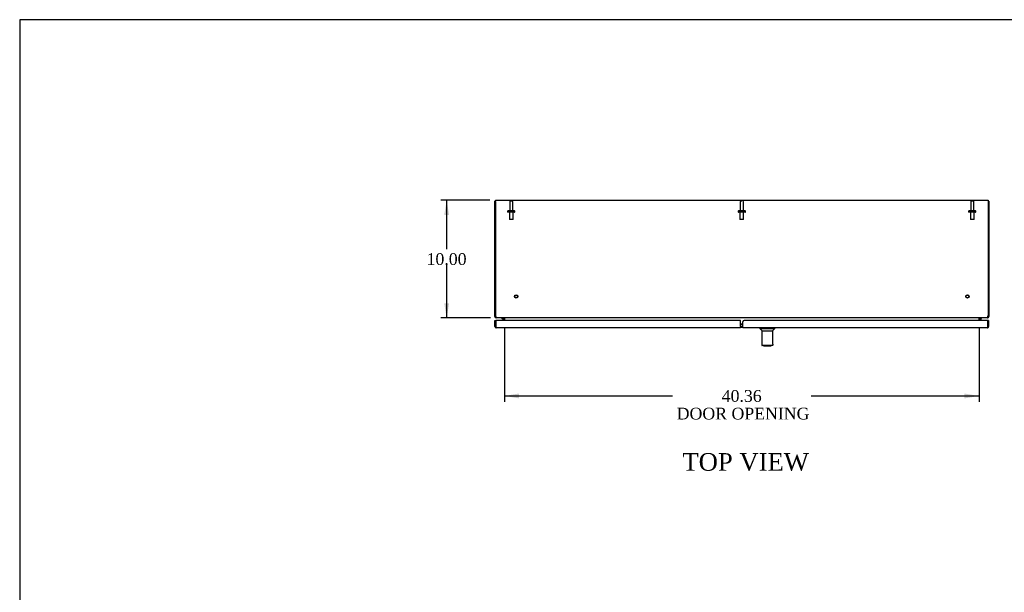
# Model space of a CAD drawing. Header units: inches. Extents: x 1 to 240, y -1 to 159.
# Tile 3 of 6: x 1 to 85, y 111 to 159. Entities that reach past the tile are written whole.
import ezdxf
from ezdxf.enums import TextEntityAlignment as Align
from ezdxf.lldxf.tags import DXFTag

# ---------------------------------------------------------------- set-up
doc = ezdxf.new("R2010")
doc.units = ezdxf.units.IN
doc.header["$MEASUREMENT"] = 0
for name, color, linetype in [('COM55247', 7, 'Continuous'), ('COM55249', 7, 'Continuous'), ('COM55771-7', 7, 'Continuous'), ('COM55832-5', 7, 'Continuous'), ('Default', 7, 'Continuous'), ('GSK11033', 7, 'Continuous'), ('GSK11136', 7, 'Continuous'), ('HAN13040', 7, 'Continuous'), ('HNG14573-1', 7, 'Continuous'), ('STD21878', 7, 'Continuous'), ('STD26098', 7, 'Continuous')]:
    doc.layers.add(name, color=color, linetype=linetype)
doc.styles.add('SEACAD_Times_New_Roman', font='times.ttf')
tags = doc.linetypes.add('HIDDEN2', pattern=[0.1875, 0.125, -0.0625]).pattern_tags.tags
tags[6:7] = [DXFTag(74, 4), DXFTag(75, 0), DXFTag(340, '0'), DXFTag(46, 0.0), DXFTag(50, 0.0), DXFTag(44, 0.0), DXFTag(45, 0.0)]
tags[4:5] = [DXFTag(74, 4), DXFTag(75, 0), DXFTag(340, '0'), DXFTag(46, 0.0), DXFTag(50, 0.0), DXFTag(44, 0.0), DXFTag(45, 0.0)]
doc.dimstyles.new('HAMMOND_(STH_-_240x160)', dxfattribs={"dimtxt": 1, "dimasz": 1.25, "dimexe": 0.5, "dimexo": 0.5, "dimgap": 0.25, "dimtad": 0, "dimtih": 1, "dimtoh": 1, "dimzin": 0, "dimdsep": 46, "dimtxsty": 'SEACAD_Times_New_Roman', "dimblk1": '_SE_FILLED', "dimblk2": '_SE_FILLED', "dimsah": 1, "dimcen": 0.5, "dimadec": 0, "dimazin": 0, "dimtfac": 0.8, "dimtofl": 0, "dimtmove": 0, "dimatfit": 3, "dimfxl": 1, "dimtolj": 1, "dimtzin": 0, "dimarcsym": 0})

# ---------------------------------------------------------------- blocks, each defined once
blk = doc.blocks.new('SE4')
at = {"layer": 'COM55247', "color": 7, "linetype": 'Continuous'}
for p, q in [((62.42, 133.128), (62.42, 133.52)), ((62.42, 133.02), (62.42, 133.128)), ((83.25, 133.645), (62.545, 133.645)), ((83.322, 133.645), (83.25, 133.645)), ((83.25, 133.645), (83.25, 133.342)), ((83.25, 133.128), (83.25, 133.645)), ((83.25, 133.128), (83.25, 133.128)), ((83.25, 133.077), (83.25, 133.128)), ((83.25, 133.128), (83.25, 133.04)), ((83.25, 133.077), (83.277, 133.04)), ((83.322, 133.645), (83.322, 133.128)), ((83.214, 133.02), (62.42, 133.02)), ((83.214, 133.02), (83.214, 133.02)), ((83.214, 133.02), (83.214, 133.02)), ((83.214, 133.02), (83.214, 133.02))]:
    blk.add_line(p, q, dxfattribs=at)
for centre, radius, start, end in [((62.545, 133.52), 0.125, 90, 180), ((83.214, 133.128), 0.108, 305.52652, 0), ((83.214, 133.128), 0.108, 270.21754, 305.52652), ((83.214, 133.128), 0.108, 270, 270.10085)]:
    blk.add_arc(centre, radius, start, end, dxfattribs=at)
blk.add_open_spline([(83.25, 133.04), (83.244, 133.033), (83.238, 133.028), (83.226, 133.021), (83.22, 133.02), (83.214, 133.02)], degree=3, knots=[0, 0, 0, 0, 0.5, 0.5, 1, 1, 1, 1], dxfattribs=at)
at = {"layer": 'COM55249', "color": 7, "linetype": 'Continuous'}
for p, q in [((41.354, 133.645), (41.426, 133.645)), ((41.354, 133.128), (41.354, 133.645)), ((41.426, 133.077), (41.399, 133.04)), ((62.229, 133.645), (41.426, 133.645)), ((41.426, 133.645), (41.426, 133.128)), ((41.426, 133.342), (41.426, 133.645)), ((41.426, 133.128), (41.426, 133.128)), ((41.426, 133.128), (41.426, 133.04)), ((41.426, 133.128), (41.426, 133.077)), ((62.229, 133.128), (62.229, 133.645)), ((62.229, 133.128), (62.229, 133.02)), ((62.229, 133.02), (41.462, 133.02)), ((41.462, 133.02), (41.462, 133.02)), ((41.462, 133.02), (41.462, 133.02)), ((41.462, 133.02), (41.462, 133.02))]:
    blk.add_line(p, q, dxfattribs=at)
for start, end in [(180, 234.47348), (234.47348, 269.78246), (269.89915, 270)]:
    blk.add_arc((41.462, 133.128), 0.108, start, end, dxfattribs=at)
blk.add_open_spline([(41.426, 133.04), (41.432, 133.033), (41.438, 133.028), (41.45, 133.021), (41.456, 133.02), (41.462, 133.02)], degree=3, knots=[0, 0, 0, 0, 0.5, 0.5, 1, 1, 1, 1], dxfattribs=at)
at = {"layer": 'COM55771-7', "color": 7, "linetype": 'Continuous'}
for p, q in [((41.338, 134.066), (41.338, 143.79)), ((41.338, 143.79), (41.41, 143.79)), ((83.338, 143.79), (83.266, 143.79)), ((83.338, 143.79), (83.338, 134.066)), ((41.338, 133.97), (41.338, 134.066)), ((41.41, 133.97), (41.338, 133.97)), ((83.266, 133.97), (83.338, 133.97)), ((83.338, 134.066), (83.338, 133.97)), ((41.446, 133.89), (41.446, 133.862)), ((41.473, 133.862), (41.446, 133.862)), ((42.086, 133.837), (42.13, 133.852)), ((42.088, 133.826), (42.088, 133.645)), ((82.59, 133.837), (82.546, 133.852)), ((82.588, 133.645), (82.588, 133.826)), ((83.23, 133.862), (83.203, 133.862)), ((83.23, 133.89), (83.23, 133.862))]:
    blk.add_line(p, q, dxfattribs=at)
for centre, radius, start, end in [((41.446, 133.97), 0.108, 180, 270), ((41.446, 133.97), 0.036, 180, 247.05591), ((83.23, 133.97), 0.108, 270, 0), ((83.23, 133.97), 0.036, 292.94409, 0), ((42.052, 133.826), 0.036, 18.60339, 90), ((42.052, 133.826), 0.036, 0, 18.60339), ((42.052, 133.826), 0.108, 0, 6.73258), ((82.624, 133.826), 0.108, 173.26742, 180), ((82.624, 133.826), 0.036, 161.39661, 180), ((82.624, 133.826), 0.036, 90, 161.39661)]:
    blk.add_arc(centre, radius, start, end, dxfattribs=at)
at = {"layer": 'COM55832-5', "color": 7, "linetype": 'Continuous'}
for p, q in [((41.41, 143.754), (41.41, 143.862)), ((41.41, 143.862), (83.266, 143.862)), ((41.41, 143.754), (41.41, 134.066)), ((83.266, 143.862), (83.266, 143.754)), ((83.266, 143.754), (83.266, 134.066)), ((83.203, 133.862), (41.473, 133.862)), ((42.16, 133.837), (42.16, 133.826)), ((42.16, 133.826), (42.16, 133.645)), ((82.516, 133.826), (82.516, 133.837)), ((82.516, 133.645), (82.516, 133.826))]:
    blk.add_line(p, q, dxfattribs=at)
for centre, radius, start, end in [((41.722, 134.066), 0.312, 180, 198.09297), ((82.954, 134.066), 0.312, 341.90703, 0), ((42.078, 133.715), 0.147, 56.26725, 86.91739), ((82.598, 133.715), 0.147, 93.08261, 123.73275)]:
    blk.add_arc(centre, radius, start, end, dxfattribs=at)
for points, knots in [([(41.425, 133.97), (41.426, 133.967), (41.427, 133.963), (41.428, 133.957), (41.429, 133.95), (41.43, 133.944), (41.432, 133.938), (41.433, 133.932), (41.434, 133.926), (41.436, 133.92), (41.437, 133.915), (41.439, 133.909), (41.44, 133.904), (41.442, 133.899), (41.444, 133.895), (41.447, 133.887), (41.451, 133.877), (41.457, 133.869), (41.463, 133.864), (41.468, 133.862), (41.471, 133.862), (41.473, 133.862)], [0, 0, 0, 0, 0.037505, 0.074906, 0.112201, 0.149385, 0.186456, 0.223409, 0.260242, 0.296951, 0.333533, 0.369984, 0.406303, 0.442485, 0.478527, 0.514427, 0.638738, 0.761153, 0.84171, 0.921336, 1, 1, 1, 1]), ([(83.203, 133.862), (83.204, 133.862), (83.206, 133.862), (83.208, 133.862), (83.211, 133.863), (83.213, 133.865), (83.215, 133.866), (83.218, 133.869), (83.22, 133.871), (83.222, 133.874), (83.224, 133.878), (83.226, 133.882), (83.229, 133.886), (83.232, 133.894), (83.236, 133.906), (83.241, 133.922), (83.244, 133.936), (83.246, 133.947), (83.249, 133.958), (83.25, 133.966), (83.251, 133.97)], [0, 0, 0, 0, 0.039227, 0.078698, 0.11841, 0.15836, 0.198543, 0.238956, 0.279594, 0.320453, 0.361528, 0.402815, 0.44431, 0.486009, 0.612097, 0.739826, 0.804347, 0.869228, 0.934452, 1, 1, 1, 1])]:
    blk.add_open_spline(points, degree=3, knots=knots, dxfattribs=at)
at = {"layer": 'GSK11033', "color": 7, "linetype": 'Continuous'}
blk.add_line((62.42, 133.052), (62.229, 133.052), dxfattribs=at)
at = {"layer": 'GSK11136', "color": 7, "linetype": 'Continuous'}
for p, q in [((41.426, 133.342), (41.426, 133.342)), ((41.426, 133.342), (41.426, 133.092)), ((41.426, 133.092), (41.426, 133.092)), ((62.42, 133.342), (62.229, 133.342)), ((62.42, 133.092), (62.229, 133.092)), ((62.25, 133.092), (62.25, 133.342)), ((62.25, 133.342), (62.42, 133.342)), ((62.25, 133.092), (62.42, 133.092)), ((83.25, 133.342), (83.25, 133.342)), ((83.25, 133.092), (83.25, 133.342)), ((83.25, 133.092), (83.25, 133.092))]:
    blk.add_line(p, q, dxfattribs=at)
at = {"layer": 'HAN13040', "color": 7, "linetype": 'Continuous'}
for p, q in [((63.875, 133.02), (63.875, 132.957)), ((63.875, 132.957), (65.135, 132.957)), ((63.875, 132.957), (64.063, 132.77)), ((64.04, 132.77), (64.97, 132.77)), ((64.04, 132.77), (64.04, 131.62)), ((64.948, 132.77), (65.135, 132.957)), ((64.97, 131.62), (64.97, 132.77)), ((65.135, 132.957), (65.135, 133.02)), ((64.04, 131.62), (64.04, 131.55)), ((64.94, 131.52), (64.07, 131.52)), ((64.175, 131.52), (64.175, 131.51)), ((64.195, 131.49), (64.815, 131.49)), ((64.835, 131.51), (64.835, 131.52)), ((64.97, 131.62), (64.97, 131.55))]:
    blk.add_line(p, q, dxfattribs=at)
for centre, radius, start, end in [((64.07, 131.55), 0.03, 180, 270), ((64.195, 131.51), 0.02, 180, 270), ((64.815, 131.51), 0.02, 270, 0), ((64.94, 131.55), 0.03, 270, 0)]:
    blk.add_arc(centre, radius, start, end, dxfattribs=at)
at = {"layer": 'HNG14573-1', "color": 7, "linetype": 'Continuous'}
for p, q in [((41.95, 133.805), (41.95, 133.862)), ((41.95, 133.805), (42.01, 133.805)), ((42.031, 133.784), (42.031, 133.645)), ((82.645, 133.784), (82.645, 133.645)), ((82.726, 133.805), (82.666, 133.805)), ((82.726, 133.805), (82.726, 133.862))]:
    blk.add_line(p, q, dxfattribs=at)
for centre, radius, start, end in [((42.01, 133.784), 0.078, 0, 90), ((42.01, 133.784), 0.021, 0, 90), ((82.666, 133.784), 0.078, 90, 180), ((82.666, 133.784), 0.021, 90, 180)]:
    blk.add_arc(centre, radius, start, end, dxfattribs=at)
at = {"layer": 'STD21878', "color": 7, "linetype": 'HIDDEN2'}
for centre, radius in [((43.16, 135.684), 0.141), ((43.16, 135.684), 0.125), ((81.516, 135.684), 0.141), ((81.516, 135.684), 0.125)]:
    blk.add_circle(centre, radius, dxfattribs=at)
at = {"layer": 'STD26098', "color": 7, "linetype": 'HIDDEN2'}
for p, q in [((42.609, 143.73), (42.609, 142.953)), ((42.819, 143.79), (42.669, 143.79)), ((42.879, 142.953), (42.879, 143.73)), ((62.203, 143.73), (62.203, 142.953)), ((62.338, 143.79), (62.263, 143.79)), ((62.473, 142.953), (62.473, 143.73)), ((81.797, 143.73), (81.797, 142.953)), ((82.007, 143.79), (81.857, 143.79)), ((82.067, 142.953), (82.067, 143.73)), ((42.431, 142.923), (42.431, 142.883)), ((43.026, 142.953), (42.461, 142.953)), ((43.026, 142.853), (42.461, 142.853)), ((42.588, 142.853), (42.588, 142.228)), ((42.9, 142.228), (42.9, 142.853)), ((43.056, 142.883), (43.056, 142.923)), ((62.025, 142.923), (62.025, 142.883)), ((62.62, 142.953), (62.055, 142.953)), ((62.62, 142.853), (62.055, 142.853)), ((62.182, 142.853), (62.182, 142.228)), ((62.494, 142.228), (62.494, 142.853)), ((62.65, 142.883), (62.65, 142.923)), ((81.619, 142.923), (81.619, 142.883)), ((82.214, 142.953), (81.649, 142.953)), ((82.214, 142.853), (81.649, 142.853)), ((81.776, 142.853), (81.776, 142.228)), ((82.088, 142.228), (82.088, 142.853)), ((82.244, 142.883), (82.244, 142.923)), ((42.9, 142.228), (42.588, 142.228)), ((62.494, 142.228), (62.182, 142.228)), ((82.088, 142.228), (81.776, 142.228))]:
    blk.add_line(p, q, dxfattribs=at)
for centre, radius, start, end in [((42.669, 143.73), 0.06, 90, 180), ((42.819, 143.73), 0.06, 0, 90), ((62.263, 143.73), 0.06, 90, 180), ((62.413, 143.73), 0.06, 0, 90), ((81.857, 143.73), 0.06, 90, 180), ((82.007, 143.73), 0.06, 0, 90), ((42.461, 142.923), 0.03, 90, 180), ((42.461, 142.883), 0.03, 180, 270), ((43.026, 142.923), 0.03, 0, 90), ((43.026, 142.883), 0.03, 270, 0), ((62.055, 142.923), 0.03, 90, 180), ((62.055, 142.883), 0.03, 180, 270), ((62.62, 142.923), 0.03, 0, 90), ((62.62, 142.883), 0.03, 270, 0), ((81.649, 142.923), 0.03, 90, 180), ((81.649, 142.883), 0.03, 180, 270), ((82.214, 142.923), 0.03, 0, 90), ((82.214, 142.883), 0.03, 270, 0)]:
    blk.add_arc(centre, radius, start, end, dxfattribs=at)
blk = doc.blocks.new('DMBLK2670')
at = {"layer": 'Default', "linetype": 'Continuous'}
for points in [[(37.043, 142.612), (37.46, 142.612), (37.252, 143.862)], [(37.043, 135.112), (37.252, 133.862), (37.46, 135.112)]]:
    blk.add_hatch(color=7, dxfattribs=at).paths.add_polyline_path(points)
at = {"layer": 'Default', "color": 7, "linetype": 'Continuous'}
for p, q in [((40.91, 143.862), (36.752, 143.862)), ((37.252, 143.862), (37.252, 139.712)), ((37.252, 138.362), (37.252, 133.862)), ((40.973, 133.862), (36.752, 133.862))]:
    blk.add_line(p, q, dxfattribs=at)
at = {"layer": 'Default', "color": 7, "linetype": 'Continuous', "style": 'SEACAD_Times_New_Roman'}
blk.add_text('10.00', height=1, dxfattribs=at).set_placement((35.545, 139.362), align=Align.TOP_LEFT)
blk = doc.blocks.new('_SE_FILLED')
at = {"color": 0}
blk.add_line((0, 0), (-1, 0), dxfattribs=at)
blk.add_solid([(0, 0), (-1, -0.1665), (-1, 0.1665), (0, 0)], dxfattribs=at)
blk = doc.blocks.new('DMBLK2675')
at = {"layer": 'Default', "linetype": 'Continuous'}
for points in [[(43.41, 127.023), (43.41, 127.439), (42.16, 127.231)], [(81.266, 127.023), (82.516, 127.231), (81.266, 127.439)]]:
    blk.add_hatch(color=7, dxfattribs=at).paths.add_polyline_path(points)
at = {"layer": 'Default', "color": 7, "linetype": 'Continuous'}
for p, q in [((42.16, 132.996), (42.16, 126.731)), ((82.516, 132.996), (82.516, 126.731)), ((42.16, 127.231), (56.455, 127.231)), ((68.221, 127.231), (82.516, 127.231))]:
    blk.add_line(p, q, dxfattribs=at)
at = {"layer": 'Default', "color": 7, "linetype": 'Continuous', "style": 'SEACAD_Times_New_Roman'}
for s, p in [('40.36', (60.632, 127.731)), ('DOOR OPENING', (56.805, 126.231))]:
    blk.add_text(s, height=1, dxfattribs=at).set_placement(p, align=Align.TOP_LEFT)
blk = doc.blocks.new('BORDER')
at = {"layer": 'Default', "color": 7, "linetype": 'Continuous'}
for p, q in [((0, 27.86), (-41.86, 27.86)), ((-41.86, 27.86), (-41.86, 0))]:
    blk.add_line(p, q, dxfattribs=at)

msp = doc.modelspace()

# ---------------------------------------------------------------- block references
at = {"layer": 'Default', "color": 7, "xscale": 5.7, "yscale": 5.7, "zscale": 5.7}
msp.add_blockref('BORDER', (239.562, 0.401), dxfattribs=at)
at = {"layer": 'Default'}
msp.add_blockref('SE4', (0, 0), dxfattribs=at)

# ---------------------------------------------------------------- texts
at = {"layer": 'Default', "color": 7, "linetype": 'Continuous', "style": 'SEACAD_Times_New_Roman'}
msp.add_text('TOP VIEW', height=1.5, dxfattribs=at).set_placement((57.288, 122.377), align=Align.TOP_LEFT)

# ---------------------------------------------------------------- dimensions: what is measured, and where the dimension line sits
at = {"layer": 'Default', "color": 7, "linetype": 'Continuous'}
for base, p1, p2, angle, text, picture, middle, dimtype in [((37.252, 133.862), (41.41, 143.862), (41.473, 133.862), 90, '\\A1;<>', 'DMBLK2670', (37.252, 138.862), 160), ((42.16, 127.231), (42.16, 133.826), (82.516, 133.826), 0, '\\A1;<>\\PDOOR OPENING', 'DMBLK2675', (62.338, 127.231), 161)]:
    dim = msp.add_linear_dim(base=base, p1=p1, p2=p2, angle=angle, text=text, dimstyle='HAMMOND_(STH_-_240x160)', dxfattribs=at)
    dim.commit()
    dim.dimension.update_dxf_attribs({"geometry": picture, "text_midpoint": middle, "dimtype": dimtype})

doc.saveas('drawing.dxf')
